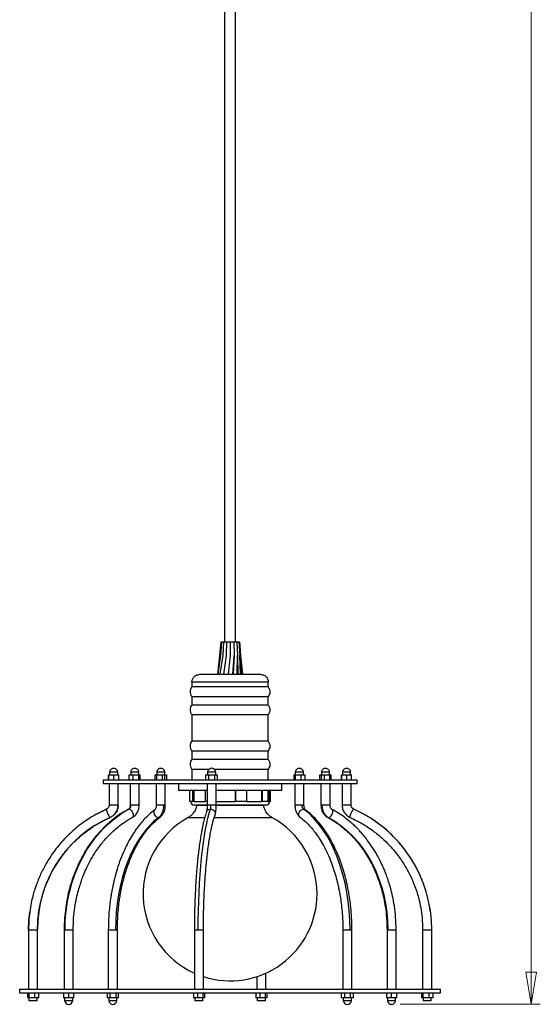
# Model space of a CAD drawing. Header units: millimetres. Extents: x 669 to 870, y 321 to 756.
# Tile 1 of 6: x 669 to 726, y 322 to 430. Entities that reach past the tile are written whole.
import ezdxf

# ---------------------------------------------------------------- set-up
doc = ezdxf.new("R2010")
doc.units = ezdxf.units.MM
doc.header["$PDSIZE"] = -1
doc.styles.add('SLDTEXTSTYLE0', font='TXT', dxfattribs={"width": 0.75})
doc.dimstyles.new('SLDDIMSTYLE0', dxfattribs={"dimtxt": 3.5, "dimasz": 3.556, "dimexe": 0, "dimexo": 0.0625, "dimgap": 0.875, "dimtad": 1, "dimdec": 0, "dimlfac": 5, "dimrnd": 1e-09, "dimzin": 12, "dimdsep": 46, "dimtxsty": 'SLDTEXTSTYLE0', "dimblk1": 'CLOSED', "dimblk2": 'CLOSED', "dimsah": 1, "dimcen": 0.09, "dimadec": 0, "dimazin": 3, "dimtfac": 1, "dimtofl": 0, "dimtmove": 0, "dimatfit": 3, "dimldrblk": 'CLOSED', "dimfxl": 0, "dimfrac": 2, "dimtolj": 1, "dimtzin": 12, "dimarcsym": 0})

# ---------------------------------------------------------------- blocks, each defined once
blk = doc.blocks.new('_Closed')
at = {"color": 0, "linetype": 'ByBlock', "lineweight": -2}
for p, q in [((-1, 0.166667), (0, 0)), ((-1, 0.166667), (-1, -0.166667)), ((0, 0), (-1, -0.166667)), ((0, 0), (-1, 0))]:
    blk.add_line(p, q, dxfattribs=at)
blk = doc.blocks.new('_D')
at = {"color": 7, "linetype": 'Continuous', "lineweight": 0}
for p, q in [((701.17, 621.53), (726.37, 621.53)), ((725.37, 321.58), (725.37, 621.53)), ((710.93, 321.58), (726.37, 321.58))]:
    blk.add_line(p, q, dxfattribs=at)
at = {"color": 7, "linetype": 'Continuous', "lineweight": 18, "xscale": 3.556, "yscale": 3.556}
for p, rotation in [((725.37, 621.53), 90.0000000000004), ((725.37, 321.58), 270.0000000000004)]:
    blk.add_blockref('_Closed', p, dxfattribs=dict(at, rotation=rotation))
at = {"color": 7, "linetype": 'Continuous', "lineweight": 18, "insert": (720.86, 492.65), "char_height": 3.5, "attachment_point": 1, "rotation": 90, "style": 'SLDTEXTSTYLE0'}
blk.add_mtext('1500', dxfattribs=at)

msp = doc.modelspace()

# ---------------------------------------------------------------- linework, layer by layer
at = {"color": 7, "linetype": 'Continuous', "lineweight": 25}
for p, q in [((691.57, 441.53), (691.57, 361.53)), ((692.77, 361.53), (692.77, 441.53)), ((691.15, 361.53), (691.02, 360.01)), ((691.24, 361.53), (691.11, 360.01)), ((691.15, 361.53), (691.24, 361.53)), ((691.24, 361.53), (691.46, 361.53)), ((691.46, 361.53), (691.37, 360.01)), ((691.46, 361.53), (691.79, 361.53)), ((691.79, 361.53), (691.74, 360.01)), ((691.79, 361.53), (692.19, 361.53)), ((692.19, 361.53), (692.19, 360.01)), ((692.19, 361.53), (692.57, 361.53)), ((692.57, 361.53), (692.63, 360.01)), ((692.57, 361.53), (692.9, 361.53)), ((692.9, 361.53), (693, 360.01)), ((692.9, 361.53), (693.12, 361.53)), ((693.12, 361.53), (693.24, 360.01)), ((693.12, 361.53), (693.19, 361.53)), ((693.19, 361.53), (693.33, 360.01)), ((691.02, 360.01), (690.79, 357.97)), ((691.11, 360.01), (690.82, 357.97)), ((691.37, 360.01), (691.05, 357.97)), ((691.74, 360.01), (691.46, 357.97)), ((692.19, 360.01), (691.97, 357.97)), ((692.49, 357.93), (692.63, 360.01)), ((692.63, 360.01), (692.52, 357.97)), ((692.62, 359.85), (692.62, 359.86)), ((692.96, 357.93), (693, 360.01)), ((693, 360.01), (693.01, 357.97)), ((693.3, 357.93), (693.24, 360.01)), ((693.24, 360.01), (693.37, 357.97)), ((693.26, 359.73), (693.25, 359.86)), ((693.47, 357.93), (693.33, 360.01)), ((693.33, 360.01), (693.55, 357.97)), ((687.97, 357.13), (687.97, 356.57)), ((687.97, 357.13), (696.37, 357.13)), ((690.79, 357.97), (690.79, 357.93)), ((690.82, 357.97), (690.82, 357.93)), ((691.05, 357.97), (691.05, 357.93)), ((691.05, 357.93), (691.05, 357.97)), ((691.46, 357.97), (691.46, 357.93)), ((691.97, 357.97), (691.97, 357.93)), ((692.52, 357.97), (692.52, 357.93)), ((693.01, 357.93), (693.01, 357.97)), ((693.01, 357.97), (693.01, 357.93)), ((693.37, 357.97), (693.38, 357.93)), ((693.55, 357.97), (693.56, 357.93)), ((696.37, 356.57), (696.37, 357.13)), ((696.37, 356.57), (687.97, 356.57)), ((687.97, 355.51), (687.97, 354.57)), ((687.97, 355.51), (696.37, 355.51)), ((696.37, 354.57), (696.37, 355.51)), ((696.37, 354.57), (687.97, 354.57)), ((687.97, 353.51), (687.97, 350.57)), ((687.97, 353.51), (696.37, 353.51)), ((696.37, 350.57), (696.37, 353.51)), ((696.37, 350.57), (687.97, 350.57)), ((687.97, 349.51), (687.97, 348.57)), ((687.97, 349.51), (696.37, 349.51)), ((696.37, 348.57), (696.37, 349.51)), ((696.37, 348.57), (687.97, 348.57)), ((687.97, 347.51), (687.97, 346.33)), ((687.97, 347.51), (689.9, 347.51)), ((690.36, 347.51), (696.37, 347.51)), ((696.37, 346.33), (696.37, 347.51)), ((678.17, 346.33), (678.17, 345.93)), ((678.17, 346.33), (706.17, 346.33)), ((678.78, 346.89), (678.79, 346.89)), ((678.78, 346.33), (678.78, 346.89)), ((678.79, 346.33), (678.79, 346.89)), ((678.79, 346.89), (679.35, 346.89)), ((678.88, 347.19), (678.88, 346.89)), ((678.88, 347.19), (679.78, 347.19)), ((679.35, 346.33), (679.35, 346.89)), ((679.35, 346.89), (679.89, 346.89)), ((679.78, 346.89), (679.78, 347.19)), ((679.89, 346.33), (679.89, 346.89)), ((681.05, 346.33), (681.05, 346.89)), ((681.05, 346.89), (681.5, 346.89)), ((681.21, 347.19), (681.21, 346.89)), ((681.21, 347.19), (682.11, 347.19)), ((681.5, 346.33), (681.5, 346.89)), ((681.5, 346.89), (682.11, 346.89)), ((682.11, 346.89), (682.11, 347.19)), ((682.11, 346.33), (682.11, 346.89)), ((682.11, 346.89), (682.27, 346.89)), ((682.27, 346.33), (682.27, 346.89)), ((683.91, 346.89), (684.09, 346.89)), ((683.91, 346.33), (683.91, 346.89)), ((684.08, 347.19), (684.08, 346.89)), ((684.08, 347.19), (684.98, 347.19)), ((684.09, 346.33), (684.09, 346.89)), ((684.09, 346.89), (684.71, 346.89)), ((684.71, 346.33), (684.71, 346.89)), ((684.71, 346.89), (685.15, 346.89)), ((684.97, 346.33), (684.97, 346.89)), ((684.98, 346.89), (684.98, 347.19)), ((685.15, 346.89), (685.15, 346.33)), ((689.5, 346.33), (689.5, 346.89)), ((689.5, 346.89), (689.83, 346.89)), ((689.69, 347.19), (689.69, 346.89)), ((689.69, 347.19), (689.75, 347.19)), ((689.75, 347.19), (690.59, 347.19)), ((689.83, 346.33), (689.83, 346.89)), ((689.83, 346.89), (690.47, 346.89)), ((690.47, 346.33), (690.47, 346.89)), ((690.47, 346.89), (690.77, 346.89)), ((690.59, 346.89), (690.59, 347.19)), ((690.77, 346.33), (690.77, 346.89)), ((699.2, 346.89), (699.37, 346.89)), ((699.2, 346.89), (699.2, 346.33)), ((699.36, 347.19), (699.36, 346.89)), ((699.36, 347.19), (699.71, 347.19)), ((699.37, 346.33), (699.37, 346.89)), ((699.37, 346.89), (699.99, 346.89)), ((699.71, 347.19), (700.26, 347.19)), ((699.99, 346.33), (699.99, 346.89)), ((699.99, 346.89), (700.43, 346.89)), ((700.26, 346.89), (700.26, 347.19)), ((700.43, 346.33), (700.43, 346.89)), ((702.08, 346.89), (702.54, 346.89)), ((702.08, 346.33), (702.08, 346.89)), ((702.23, 346.33), (702.23, 346.89)), ((702.24, 347.19), (702.24, 346.89)), ((702.24, 347.19), (703.13, 347.19)), ((702.54, 346.89), (703.15, 346.89)), ((702.54, 346.89), (702.54, 346.33)), ((703.13, 347.19), (703.14, 347.19)), ((703.14, 346.89), (703.14, 347.19)), ((703.15, 346.33), (703.15, 346.89)), ((703.15, 346.89), (703.3, 346.89)), ((703.3, 346.33), (703.3, 346.89)), ((704.46, 346.89), (704.47, 346.89)), ((704.46, 346.33), (704.46, 346.89)), ((704.47, 346.89), (704.47, 346.33)), ((704.47, 346.89), (705.03, 346.89)), ((704.56, 347.19), (704.56, 346.89)), ((704.56, 347.19), (705.25, 347.19)), ((705.03, 346.33), (705.03, 346.89)), ((705.03, 346.89), (705.57, 346.89)), ((705.25, 347.19), (705.46, 347.19)), ((705.46, 346.89), (705.46, 347.19)), ((705.57, 346.33), (705.57, 346.89)), ((706.17, 345.93), (706.17, 346.33)), ((678.17, 345.93), (706.17, 345.93)), ((678.83, 345.93), (678.83, 343.54)), ((679.83, 343.54), (679.83, 345.93)), ((681.16, 345.93), (681.16, 343.54)), ((682.16, 343.54), (682.16, 345.93)), ((684.03, 345.93), (684.03, 343.54)), ((685.03, 343.54), (685.03, 345.93)), ((686.47, 345.93), (686.47, 345.13)), ((689.64, 345.13), (686.47, 345.13)), ((687.73, 343.93), (687.73, 345.13)), ((688.08, 343.93), (688.08, 345.13)), ((688.21, 343.93), (688.21, 345.13)), ((689.46, 343.93), (689.46, 345.13)), ((689.64, 345.93), (689.64, 343.54)), ((690.64, 343.54), (690.64, 345.93)), ((697.16, 345.13), (690.64, 345.13)), ((690.64, 343.93), (690.64, 345.13)), ((692.75, 345.13), (692.75, 343.93)), ((692.78, 343.93), (692.78, 345.13)), ((694.01, 343.93), (694.01, 345.13)), ((695.63, 345.13), (695.63, 343.93)), ((695.75, 343.93), (695.75, 345.13)), ((696.37, 343.93), (696.37, 345.13)), ((696.53, 343.93), (696.53, 345.13)), ((696.62, 343.93), (696.62, 345.13)), ((697.87, 345.13), (697.16, 345.13)), ((697.87, 345.13), (697.87, 345.93)), ((699.31, 345.93), (699.31, 343.54)), ((700.31, 343.54), (700.31, 345.93)), ((702.19, 345.93), (702.19, 343.54)), ((703.19, 343.54), (703.19, 345.93)), ((704.51, 345.93), (704.51, 343.54)), ((705.51, 343.54), (705.51, 345.93)), ((678.83, 343.54), (678.83, 343.54)), ((688.08, 343.93), (687.73, 343.93)), ((688.21, 343.93), (688.08, 343.93)), ((689.62, 343.53), (688.22, 343.53)), ((688.48, 343.53), (688.48, 343.52)), ((688.48, 343.52), (689.62, 343.52)), ((689.64, 343.93), (689.46, 343.93)), ((695.63, 343.53), (690.62, 343.53)), ((690.62, 343.52), (695.87, 343.52)), ((690.64, 343.93), (692.75, 343.93)), ((690.64, 343.93), (690.64, 343.93)), ((692.78, 343.93), (692.75, 343.93)), ((694.01, 343.93), (692.78, 343.93)), ((695.75, 343.93), (695.63, 343.93)), ((696.13, 343.53), (695.63, 343.53)), ((696.37, 343.93), (695.75, 343.93)), ((695.87, 343.52), (695.87, 343.53)), ((696.62, 343.93), (696.53, 343.93)), ((704.51, 343.54), (704.51, 343.54)), ((669.94, 329.8), (669.94, 323.24)), ((670.94, 323.24), (670.94, 329.8)), ((673.87, 329.8), (673.87, 323.24)), ((674.87, 323.24), (674.87, 329.8)), ((678.74, 329.8), (678.74, 323.24)), ((679.74, 323.24), (679.74, 329.8)), ((688.23, 329.8), (688.23, 323.24)), ((689.23, 323.24), (689.23, 329.8)), ((704.6, 329.8), (704.6, 323.24)), ((705.6, 323.24), (705.6, 329.8)), ((709.47, 329.8), (709.47, 323.24)), ((710.47, 323.24), (710.47, 329.8)), ((713.4, 329.8), (713.4, 323.24)), ((714.4, 323.24), (714.4, 329.8)), ((695.11, 324.63), (695.11, 323.24)), ((696.11, 323.24), (696.11, 325.01)), ((668.97, 323.24), (668.97, 322.84)), ((668.97, 323.24), (715.37, 323.24)), ((668.97, 322.84), (715.37, 322.84)), ((669.83, 322.84), (669.83, 322.28)), ((669.99, 322.84), (669.99, 322.28)), ((670.61, 322.84), (670.61, 322.28)), ((671.06, 322.84), (671.06, 322.28)), ((673.82, 322.84), (673.82, 322.28)), ((674.37, 322.84), (674.37, 322.28)), ((674.92, 322.84), (674.92, 322.28)), ((678.61, 322.84), (678.61, 322.28)), ((678.92, 322.84), (678.92, 322.28)), ((679.56, 322.84), (679.56, 322.28)), ((679.88, 322.28), (679.88, 322.84)), ((688.12, 322.84), (688.12, 322.28)), ((688.57, 322.84), (688.57, 322.28)), ((689.18, 322.84), (689.18, 322.28)), ((689.34, 322.84), (689.34, 322.28)), ((695, 322.84), (695, 322.28)), ((695.45, 322.84), (695.45, 322.28)), ((696.06, 322.28), (696.06, 322.84)), ((696.23, 322.84), (696.23, 322.28)), ((704.47, 322.28), (704.47, 322.84)), ((704.79, 322.84), (704.79, 322.28)), ((705.42, 322.84), (705.42, 322.28)), ((705.74, 322.84), (705.74, 322.28)), ((709.42, 322.84), (709.42, 322.28)), ((709.97, 322.28), (709.97, 322.84)), ((710.52, 322.84), (710.52, 322.28)), ((713.29, 322.84), (713.29, 322.28)), ((713.45, 322.28), (713.45, 322.84)), ((714.07, 322.84), (714.07, 322.28)), ((714.52, 322.84), (714.52, 322.28)), ((715.37, 322.84), (715.37, 323.24)), ((669.99, 322.28), (669.83, 322.28)), ((669.99, 322.28), (669.99, 321.98)), ((670.61, 322.28), (669.99, 322.28)), ((670.76, 321.98), (669.99, 321.98)), ((671.06, 322.28), (670.61, 322.28)), ((670.89, 321.98), (670.76, 321.98)), ((670.89, 321.98), (670.89, 322.28)), ((674.37, 322.28), (673.82, 322.28)), ((673.92, 322.28), (673.92, 321.98)), ((674.82, 321.98), (673.92, 321.98)), ((674.92, 322.28), (674.37, 322.28)), ((674.82, 321.98), (674.82, 322.28)), ((678.92, 322.28), (678.61, 322.28)), ((678.79, 322.28), (678.79, 321.98)), ((679.24, 321.98), (678.79, 321.98)), ((679.56, 322.28), (678.92, 322.28)), ((679.69, 321.98), (679.24, 321.98)), ((679.88, 322.28), (679.56, 322.28)), ((679.69, 321.98), (679.69, 322.28)), ((688.57, 322.28), (688.12, 322.28)), ((688.28, 322.28), (688.28, 321.98)), ((689.18, 321.98), (688.28, 321.98)), ((689.18, 322.28), (688.57, 322.28)), ((689.18, 321.98), (689.18, 322.28)), ((689.34, 322.28), (689.18, 322.28)), ((695.45, 322.28), (695, 322.28)), ((695.16, 322.28), (695.16, 321.98)), ((695.3, 321.98), (695.16, 321.98)), ((696.06, 321.98), (695.3, 321.98)), ((696.06, 322.28), (695.45, 322.28)), ((696.06, 321.98), (696.06, 322.28)), ((696.23, 322.28), (696.06, 322.28)), ((704.79, 322.28), (704.47, 322.28)), ((704.65, 322.28), (704.65, 321.98)), ((705.55, 321.98), (704.65, 321.98)), ((705.42, 322.28), (704.79, 322.28)), ((705.74, 322.28), (705.42, 322.28)), ((705.55, 321.98), (705.55, 322.28)), ((709.97, 322.28), (709.42, 322.28)), ((709.52, 322.28), (709.52, 321.98)), ((710.42, 321.98), (709.52, 321.98)), ((710.52, 322.28), (709.97, 322.28)), ((710.42, 321.98), (710.42, 322.28)), ((713.45, 322.28), (713.29, 322.28)), ((713.45, 322.28), (713.45, 321.98)), ((714.07, 322.28), (713.45, 322.28)), ((714.35, 321.98), (713.45, 321.98)), ((714.52, 322.28), (714.07, 322.28)), ((714.35, 321.98), (714.35, 322.28))]:
    msp.add_line(p, q, dxfattribs=at)
at = {"color": 8, "linetype": 'Continuous', "lineweight": 25}
for p, q in [((679.83, 343.54), (678.83, 343.54)), ((679.83, 343.54), (679.83, 343.54)), ((680.93, 343.06), (681.01, 343.09)), ((681.25, 343.54), (681.16, 343.54)), ((682.16, 343.54), (681.25, 343.54)), ((684.83, 343.54), (684.03, 343.54)), ((685.03, 343.54), (684.83, 343.54)), ((688.21, 343.93), (689.46, 343.93)), ((690.06, 343.54), (689.64, 343.54)), ((690.64, 343.54), (690.06, 343.54)), ((694.01, 343.93), (695.63, 343.93)), ((696.37, 343.93), (696.53, 343.93)), ((700.11, 343.54), (699.31, 343.54)), ((700.31, 343.54), (700.11, 343.54)), ((702.29, 343.54), (702.19, 343.54)), ((703.19, 343.54), (702.29, 343.54)), ((703.59, 342.95), (703.34, 343.09)), ((705.51, 343.54), (704.51, 343.54)), ((705.51, 343.54), (705.51, 343.54)), ((705.8, 343.09), (705.81, 343.07)), ((678.94, 342.17), (678.95, 342.19)), ((687.56, 342.16), (689.36, 342.16)), ((690.41, 342.16), (696.79, 342.16)), ((702.93, 342.2), (703.01, 342.17)), ((669.94, 329.8), (670.94, 329.8)), ((670.94, 329.8), (670.94, 329.8)), ((673.87, 329.8), (673.97, 329.8)), ((673.97, 329.8), (674.87, 329.8)), ((678.74, 329.8), (679.54, 329.8)), ((679.54, 329.8), (679.74, 329.8)), ((688.23, 329.8), (688.65, 329.8)), ((688.65, 329.8), (689.23, 329.8)), ((704.6, 329.8), (705.4, 329.8)), ((705.4, 329.8), (705.6, 329.8)), ((709.47, 329.8), (709.57, 329.8)), ((709.57, 329.8), (710.47, 329.8)), ((713.4, 329.8), (714.4, 329.8)), ((714.4, 329.8), (714.4, 329.8))]:
    msp.add_line(p, q, dxfattribs=at)
at = {"color": 7, "linetype": 'Continuous', "lineweight": 25, "flags": 128}
for points in [[(673.97, 329.8), (674, 330.85), (674.09, 331.89), (674.25, 332.92), (674.46, 333.94), (674.73, 334.94), (675.06, 335.9), (675.45, 336.84), (675.89, 337.74), (676.38, 338.6), (676.92, 339.41), (677.5, 340.17), (678.13, 340.87), (678.8, 341.52), (679.5, 342.11), (680.24, 342.63), (681.01, 343.09)], [(677.52, 342.59), (677.61, 342.63), (678.54, 343.09)], [(688.65, 329.8), (688.66, 330.85), (688.68, 331.89), (688.71, 332.92), (688.75, 333.94), (688.8, 334.94), (688.86, 335.9), (688.94, 336.84), (689.02, 337.74), (689.12, 338.6), (689.22, 339.41), (689.34, 340.17), (689.46, 340.87), (689.59, 341.52), (689.72, 342.11), (689.87, 342.63), (690.01, 343.09)], [(705.4, 329.8), (705.38, 330.85), (705.31, 331.89), (705.2, 332.92), (705.04, 333.94), (704.84, 334.94), (704.6, 335.9), (704.32, 336.84), (704.01, 337.74), (703.65, 338.6), (703.26, 339.41), (702.83, 340.17), (702.37, 340.87), (701.89, 341.52), (701.38, 342.11), (700.84, 342.63), (700.28, 343.09)], [(684.3, 342.17), (683.78, 341.75), (683.28, 341.26), (682.8, 340.71), (682.35, 340.11), (681.92, 339.45), (681.53, 338.74), (681.16, 337.99), (680.83, 337.19), (680.53, 336.35), (680.27, 335.48), (680.05, 334.58), (679.87, 333.66), (679.72, 332.71), (679.62, 331.75), (679.56, 330.77), (679.54, 329.8)], [(703.01, 342.17), (703.73, 341.75), (704.41, 341.26), (705.07, 340.71), (705.69, 340.11), (706.28, 339.45), (706.82, 338.74), (707.33, 337.99), (707.78, 337.19), (708.19, 336.35), (708.55, 335.48), (708.86, 334.58), (709.11, 333.66), (709.31, 332.71), (709.45, 331.75), (709.54, 330.77), (709.57, 329.8)], [(669.95, 329.8), (669.99, 330.85), (670.08, 331.75)]]:
    msp.add_lwpolyline(points, dxfattribs=at)
at = {"color": 7, "linetype": 'Continuous', "lineweight": 25}
for centre, radius, start, end in [((688.22, 343.93), 0.4, 180, 270), ((696.13, 343.93), 0.4, 270, 0), ((699.89, 329.84), 14.51, 359.8281, 65.9448), ((684.44, 329.84), 13.51, 114.0552, 180.1719), ((692.17, 333.76), 9.59, 118.7599, 245.7362), ((692.17, 333.76), 9.59, 0, 61.2401), ((692.17, 333.76), 9.59, 252.1407, 0), ((674.37, 322.03), 0.453, 186.7329, 353.2671), ((679.24, 322.03), 0.453, 186.7329, 353.2671), ((705.1, 322.03), 0.453, 186.7329, 353.2671), ((709.97, 322.03), 0.453, 186.7329, 353.2671)]:
    msp.add_arc(centre, radius, start, end, dxfattribs=at)
for points, knots in [([(687.97, 357.13), (687.99, 357.24), (688.02, 357.48), (688.23, 357.74), (688.5, 357.9), (688.68, 357.92), (688.77, 357.93)], [0, 0, 0, 0, 0.270261, 0.562429, 0.789736, 1, 1, 1, 1]), ([(695.57, 357.93), (695.57, 357.93), (695.55, 357.93), (695.44, 357.93), (695.24, 357.93), (694.96, 357.93), (694.67, 357.93), (694.32, 357.93), (693.77, 357.93), (693.01, 357.93), (692.17, 357.93), (691.34, 357.93), (690.57, 357.93), (689.93, 357.93), (689.45, 357.93), (689.11, 357.93), (688.9, 357.93), (688.79, 357.93), (688.78, 357.93), (688.77, 357.93)], [0, 0, 0, 0, 0.04242, 0.090412, 0.14449, 0.204951, 0.237611, 0.271801, 0.344211, 0.420948, 0.500046, 0.579144, 0.655881, 0.728291, 0.795049, 0.85551, 0.909588, 0.95758, 1, 1, 1, 1]), ([(695.57, 357.93), (695.69, 357.91), (695.92, 357.88), (696.19, 357.67), (696.35, 357.4), (696.36, 357.21), (696.37, 357.13)], [0, 0, 0, 0, 0.270261, 0.562429, 0.789736, 1, 1, 1, 1]), ([(687.97, 355.51), (687.92, 355.6), (687.8, 355.78), (687.77, 356.09), (687.83, 356.36), (687.93, 356.5), (687.97, 356.57)], [0, 0, 0, 0, 0.272885, 0.561757, 0.787114, 1, 1, 1, 1]), ([(696.37, 356.57), (696.43, 356.48), (696.54, 356.3), (696.57, 355.99), (696.51, 355.72), (696.42, 355.58), (696.37, 355.51)], [0, 0, 0, 0, 0.272885, 0.561757, 0.787114, 1, 1, 1, 1]), ([(687.97, 353.51), (687.92, 353.6), (687.8, 353.78), (687.77, 354.09), (687.83, 354.36), (687.93, 354.5), (687.97, 354.57)], [0, 0, 0, 0, 0.272885, 0.561757, 0.787114, 1, 1, 1, 1]), ([(696.37, 354.57), (696.43, 354.48), (696.54, 354.3), (696.57, 353.99), (696.51, 353.72), (696.42, 353.58), (696.37, 353.51)], [0, 0, 0, 0, 0.272885, 0.561757, 0.787114, 1, 1, 1, 1]), ([(687.97, 349.51), (687.92, 349.6), (687.8, 349.78), (687.77, 350.09), (687.83, 350.36), (687.93, 350.5), (687.97, 350.57)], [0, 0, 0, 0, 0.272885, 0.561757, 0.787114, 1, 1, 1, 1]), ([(696.37, 350.57), (696.43, 350.48), (696.54, 350.3), (696.57, 349.99), (696.51, 349.72), (696.42, 349.58), (696.37, 349.51)], [0, 0, 0, 0, 0.272885, 0.561757, 0.787114, 1, 1, 1, 1]), ([(687.97, 347.51), (687.92, 347.6), (687.8, 347.78), (687.77, 348.09), (687.83, 348.36), (687.93, 348.5), (687.97, 348.57)], [0, 0, 0, 0, 0.272885, 0.561757, 0.787114, 1, 1, 1, 1]), ([(696.37, 348.57), (696.43, 348.48), (696.54, 348.3), (696.57, 347.99), (696.51, 347.72), (696.42, 347.58), (696.37, 347.51)], [0, 0, 0, 0, 0.272885, 0.561757, 0.787114, 1, 1, 1, 1]), ([(679.77, 347.23), (679.76, 347.26), (679.76, 347.31), (679.71, 347.39), (679.64, 347.48), (679.52, 347.55), (679.38, 347.59), (679.21, 347.58), (679.07, 347.51), (678.97, 347.42), (678.91, 347.31), (678.89, 347.23), (678.88, 347.19), (678.88, 347.19)], [0, 0, 0, 0, 0.062801, 0.12125, 0.219354, 0.326518, 0.445621, 0.575803, 0.701022, 0.8179, 0.898183, 0.993239, 1, 1, 1, 1]), ([(682.1, 347.19), (682.09, 347.22), (682.09, 347.29), (682.03, 347.4), (681.93, 347.51), (681.78, 347.58), (681.61, 347.59), (681.44, 347.54), (681.31, 347.44), (681.23, 347.31), (681.22, 347.22), (681.21, 347.19)], [0, 0, 0, 0, 0.083704, 0.162076, 0.282225, 0.408401, 0.536946, 0.666692, 0.798214, 0.919182, 1, 1, 1, 1]), ([(684.97, 347.23), (684.96, 347.25), (684.96, 347.3), (684.91, 347.38), (684.85, 347.47), (684.74, 347.54), (684.6, 347.59), (684.44, 347.59), (684.29, 347.53), (684.19, 347.44), (684.12, 347.34), (684.09, 347.26), (684.09, 347.2), (684.08, 347.19)], [0, 0, 0, 0, 0.059073, 0.116063, 0.211004, 0.313926, 0.428848, 0.556096, 0.681125, 0.797705, 0.875936, 0.962211, 1, 1, 1, 1]), ([(690.57, 347.23), (690.57, 347.25), (690.56, 347.31), (690.51, 347.39), (690.43, 347.49), (690.3, 347.57), (690.14, 347.6), (689.97, 347.57), (689.82, 347.47), (689.74, 347.35), (689.7, 347.25), (689.69, 347.2), (689.69, 347.19)], [0, 0, 0, 0, 0.061285, 0.125676, 0.234314, 0.353886, 0.481939, 0.615401, 0.755643, 0.874883, 0.96442, 1, 1, 1, 1]), ([(700.25, 347.23), (700.25, 347.25), (700.24, 347.3), (700.2, 347.38), (700.13, 347.47), (700.02, 347.54), (699.88, 347.59), (699.72, 347.59), (699.57, 347.53), (699.47, 347.44), (699.4, 347.34), (699.37, 347.26), (699.37, 347.2), (699.37, 347.19)], [0, 0, 0, 0, 0.058891, 0.115888, 0.210842, 0.313777, 0.428713, 0.555978, 0.681022, 0.797617, 0.875858, 0.962145, 1, 1, 1, 1]), ([(703.13, 347.19), (703.13, 347.22), (703.12, 347.29), (703.06, 347.4), (702.96, 347.51), (702.81, 347.58), (702.64, 347.59), (702.47, 347.54), (702.34, 347.44), (702.26, 347.31), (702.25, 347.22), (702.25, 347.19)], [0, 0, 0, 0, 0.083734, 0.162106, 0.282255, 0.408431, 0.536976, 0.666722, 0.798243, 0.919212, 1, 1, 1, 1]), ([(705.45, 347.23), (705.44, 347.26), (705.44, 347.31), (705.39, 347.39), (705.32, 347.48), (705.2, 347.55), (705.06, 347.59), (704.89, 347.58), (704.75, 347.51), (704.65, 347.42), (704.59, 347.31), (704.57, 347.23), (704.56, 347.19), (704.56, 347.19)], [0, 0, 0, 0, 0.062289, 0.120769, 0.218926, 0.326146, 0.445313, 0.575564, 0.70085, 0.81779, 0.898116, 0.993223, 1, 1, 1, 1]), ([(678.53, 343.08), (678.04, 342.84), (677.09, 342.38), (675.83, 341.54), (674.78, 340.68), (673.92, 339.84), (673.25, 339.08), (672.72, 338.39), (672.29, 337.75), (671.79, 336.94), (671.27, 335.94), (670.88, 334.97), (670.62, 334.22), (670.45, 333.63), (670.27, 332.89), (670.1, 332), (669.97, 330.95), (669.96, 330.2), (669.95, 329.8)], [0, 0, 0, 0, 0.099143, 0.19013, 0.271807, 0.343337, 0.404169, 0.454264, 0.499785, 0.543222, 0.623859, 0.702247, 0.72978, 0.765815, 0.811247, 0.865758, 0.928885, 1, 1, 1, 1]), ([(680.92, 343.06), (680.67, 342.92), (680.21, 342.66), (679.62, 342.25), (679.18, 341.9), (678.86, 341.63), (678.6, 341.4), (678.35, 341.16), (677.94, 340.75), (677.42, 340.17), (676.82, 339.4), (676.37, 338.73), (676.03, 338.15), (675.77, 337.68), (675.51, 337.17), (675.24, 336.58), (674.97, 335.9), (674.69, 335.13), (674.44, 334.28), (674.21, 333.31), (674.03, 332.23), (673.9, 331.05), (673.88, 330.22), (673.87, 329.8)], [0, 0, 0, 0, 0.0610216, 0.1109293, 0.1491417, 0.1752727, 0.1962403, 0.2196687, 0.2455839, 0.3121556, 0.3752707, 0.4340994, 0.4686232, 0.5026832, 0.5362942, 0.5753763, 0.624072, 0.6718707, 0.7260504, 0.786358, 0.852444, 0.9238495, 1, 1, 1, 1]), ([(678.83, 343.54), (678.83, 343.5), (678.82, 343.4), (678.76, 343.26), (678.66, 343.15), (678.57, 343.1), (678.53, 343.08)], [0, 0, 0, 0, 0.245573, 0.501181, 0.75618, 1, 1, 1, 1]), ([(678.54, 343.09), (678.54, 343.08), (678.52, 343.07), (678.54, 342.97), (678.58, 342.82), (678.66, 342.63), (678.75, 342.44), (678.83, 342.29), (678.9, 342.19), (678.93, 342.18), (678.94, 342.17)], [0, 0, 0, 0, 0.113095, 0.234292, 0.373114, 0.5, 0.626886, 0.765708, 0.886905, 1, 1, 1, 1]), ([(683.89, 343.03), (683.67, 342.86), (683.25, 342.53), (682.7, 341.97), (682.24, 341.44), (681.88, 340.97), (681.59, 340.55), (681.27, 340.04), (680.9, 339.4), (680.49, 338.55), (680.08, 337.58), (679.71, 336.52), (679.42, 335.45), (679.22, 334.57), (679.09, 333.88), (679, 333.32), (678.91, 332.68), (678.83, 331.88), (678.76, 330.9), (678.75, 330.18), (678.74, 329.8)], [0, 0, 0, 0, 0.07243, 0.136499, 0.191582, 0.237233, 0.273611, 0.306814, 0.369448, 0.43244, 0.505677, 0.582623, 0.652818, 0.718387, 0.751165, 0.783948, 0.822074, 0.871137, 0.93067, 1, 1, 1, 1]), ([(679.83, 343.54), (679.81, 343.39), (679.78, 343.06), (679.56, 342.65), (679.27, 342.35), (679.05, 342.23), (678.94, 342.17)], [0, 0, 0, 0, 0.274756, 0.561285, 0.785244, 1, 1, 1, 1]), ([(679.28, 342.39), (679.29, 342.39), (679.42, 342.47), (679.6, 342.73), (679.8, 343.12), (679.82, 343.4), (679.83, 343.54)], [0, 0, 0, 0, 0.01932, 0.351095, 0.682596, 1, 1, 1, 1]), ([(681.16, 343.54), (681.15, 343.5), (681.15, 343.4), (681.1, 343.26), (681.03, 343.13), (680.96, 343.09), (680.92, 343.06)], [0, 0, 0, 0, 0.2041935, 0.4462585, 0.7167233, 1, 1, 1, 1]), ([(681.01, 343.09), (681.05, 343.11), (681.12, 343.17), (681.2, 343.29), (681.24, 343.42), (681.25, 343.5), (681.25, 343.54)], [0, 0, 0, 0, 0.274756, 0.561285, 0.785244, 1, 1, 1, 1]), ([(681.42, 342.19), (681.54, 342.28), (681.78, 342.45), (682.01, 342.82), (682.14, 343.2), (682.15, 343.44), (682.16, 343.54)], [0, 0, 0, 0, 0.297464, 0.570679, 0.806365, 1, 1, 1, 1]), ([(684.03, 343.54), (684.03, 343.47), (684.02, 343.32), (683.97, 343.16), (683.91, 343.06), (683.9, 343.04), (683.89, 343.03)], [0, 0, 0, 0, 0.303254, 0.575645, 0.807224, 1, 1, 1, 1]), ([(684.83, 343.54), (684.82, 343.39), (684.8, 343.06), (684.67, 342.65), (684.49, 342.35), (684.36, 342.23), (684.3, 342.17)], [0, 0, 0, 0, 0.274756, 0.561285, 0.785244, 1, 1, 1, 1]), ([(684.47, 342.22), (684.54, 342.28), (684.69, 342.42), (684.87, 342.72), (685.01, 343.1), (685.02, 343.4), (685.03, 343.54)], [0, 0, 0, 0, 0.20988, 0.452851, 0.721069, 1, 1, 1, 1]), ([(688.48, 343.52), (688.45, 343.36), (688.38, 343.05), (688.14, 342.67), (687.87, 342.36), (687.66, 342.23), (687.56, 342.16)], [0, 0, 0, 0, 0.276464, 0.560877, 0.783463, 1, 1, 1, 1]), ([(689.64, 343.54), (689.64, 343.46), (689.64, 343.29), (689.62, 343.06), (689.6, 342.88), (689.58, 342.82), (689.57, 342.8)], [0, 0, 0, 0, 0.248291, 0.506439, 0.761276, 1, 1, 1, 1]), ([(690.01, 343.09), (690.02, 343.11), (690.04, 343.17), (690.05, 343.29), (690.06, 343.42), (690.06, 343.5), (690.06, 343.54)], [0, 0, 0, 0, 0.274756, 0.561285, 0.785244, 1, 1, 1, 1]), ([(690.52, 342.46), (690.54, 342.53), (690.57, 342.66), (690.61, 342.93), (690.64, 343.24), (690.64, 343.44), (690.64, 343.54)], [0, 0, 0, 0, 0.260631, 0.519671, 0.768519, 1, 1, 1, 1]), ([(696.79, 342.16), (696.66, 342.25), (696.39, 342.43), (696.12, 342.79), (695.94, 343.15), (695.89, 343.4), (695.87, 343.52)], [0, 0, 0, 0, 0.276464, 0.560877, 0.783463, 1, 1, 1, 1]), ([(699.31, 343.54), (699.32, 343.4), (699.34, 343.1), (699.47, 342.72), (699.65, 342.42), (699.8, 342.28), (699.87, 342.22)], [0, 0, 0, 0, 0.278931, 0.547149, 0.79012, 1, 1, 1, 1]), ([(700.28, 343.09), (700.26, 343.11), (700.2, 343.17), (700.14, 343.29), (700.11, 343.42), (700.11, 343.5), (700.11, 343.54)], [0, 0, 0, 0, 0.274756, 0.561285, 0.785244, 1, 1, 1, 1]), ([(700.46, 343.03), (700.45, 343.04), (700.43, 343.06), (700.38, 343.16), (700.33, 343.32), (700.32, 343.47), (700.31, 343.54)], [0, 0, 0, 0, 0.192776, 0.424355, 0.696746, 1, 1, 1, 1]), ([(705.6, 329.8), (705.6, 330.25), (705.58, 331.08), (705.49, 332.19), (705.39, 333.06), (705.28, 333.77), (705.13, 334.54), (704.93, 335.45), (704.63, 336.52), (704.27, 337.58), (703.86, 338.55), (703.44, 339.4), (703.08, 340.04), (702.76, 340.55), (702.47, 340.97), (702.1, 341.44), (701.65, 341.97), (701.1, 342.53), (700.68, 342.86), (700.46, 343.03)], [0, 0, 0, 0, 0.082038, 0.149764, 0.202123, 0.242264, 0.281599, 0.347169, 0.417366, 0.494314, 0.567552, 0.630545, 0.69318, 0.726383, 0.762762, 0.808414, 0.863498, 0.927569, 1, 1, 1, 1]), ([(702.19, 343.54), (702.2, 343.44), (702.21, 343.2), (702.33, 342.82), (702.56, 342.45), (702.8, 342.28), (702.93, 342.19)], [0, 0, 0, 0, 0.193635, 0.429321, 0.702536, 1, 1, 1, 1]), ([(702.29, 343.54), (702.3, 343.39), (702.32, 343.06), (702.5, 342.65), (702.74, 342.35), (702.92, 342.23), (703.01, 342.17)], [0, 0, 0, 0, 0.274756, 0.561285, 0.785244, 1, 1, 1, 1]), ([(703.42, 343.06), (703.39, 343.09), (703.32, 343.13), (703.24, 343.26), (703.2, 343.4), (703.19, 343.5), (703.19, 343.54)], [0, 0, 0, 0, 0.2832767, 0.5537415, 0.7958065, 1, 1, 1, 1]), ([(710.47, 329.8), (710.46, 330.26), (710.44, 331.14), (710.3, 332.37), (710.1, 333.45), (709.88, 334.35), (709.66, 335.08), (709.47, 335.64), (709.31, 336.08), (709.13, 336.52), (708.9, 337.03), (708.61, 337.62), (708.13, 338.49), (707.45, 339.52), (706.74, 340.38), (706.24, 340.92), (705.91, 341.25), (705.49, 341.63), (704.94, 342.08), (704.24, 342.59), (703.71, 342.9), (703.42, 343.06)], [0, 0, 0, 0, 0.0827762, 0.1574705, 0.2232547, 0.279935, 0.3265249, 0.362754, 0.3887797, 0.4135617, 0.4503783, 0.4921378, 0.5380247, 0.6377918, 0.7284229, 0.7566745, 0.7847711, 0.8219712, 0.8705916, 0.9301619, 1, 1, 1, 1]), ([(704.51, 343.54), (704.53, 343.4), (704.55, 343.12), (704.74, 342.72), (705.02, 342.39), (705.27, 342.25), (705.4, 342.18)], [0, 0, 0, 0, 0.244369, 0.499592, 0.755026, 1, 1, 1, 1]), ([(705.41, 342.17), (705.4, 342.18), (705.39, 342.19), (705.4, 342.29), (705.45, 342.44), (705.52, 342.63), (705.61, 342.82), (705.7, 342.97), (705.77, 343.07), (705.79, 343.08), (705.8, 343.09)], [0, 0, 0, 0, 0.1130953, 0.2342918, 0.3731135, 0.5, 0.6268865, 0.7657082, 0.8869047, 1, 1, 1, 1]), ([(705.59, 343.28), (705.57, 343.32), (705.52, 343.4), (705.51, 343.5), (705.51, 343.54)], [0, 0, 0, 0, 0.481446, 1, 1, 1, 1]), ([(705.8, 343.09), (705.76, 343.11), (705.66, 343.17), (705.57, 343.29), (705.52, 343.42), (705.51, 343.5), (705.51, 343.54)], [0, 0, 0, 0, 0.274756, 0.561285, 0.785244, 1, 1, 1, 1]), ([(705.81, 343.08), (705.77, 343.1), (705.72, 343.12), (705.68, 343.16), (705.68, 343.17)], [0, 0, 0, 0, 0.8776124, 1, 1, 1, 1]), ([(670.94, 329.8), (670.95, 330.17), (670.97, 330.85), (671.08, 331.78), (671.21, 332.55), (671.36, 333.16), (671.57, 333.94), (671.91, 334.9), (672.32, 335.79), (672.64, 336.4), (672.87, 336.8), (673.16, 337.27), (673.55, 337.84), (674.12, 338.57), (674.92, 339.45), (675.86, 340.3), (676.86, 341.04), (677.85, 341.66), (678.58, 342), (678.95, 342.18)], [0, 0, 0, 0, 0.070487, 0.13085, 0.180391, 0.218659, 0.252007, 0.33524, 0.412727, 0.440518, 0.467377, 0.501875, 0.546052, 0.599825, 0.680224, 0.774602, 0.844743, 0.920083, 1, 1, 1, 1]), ([(674.87, 329.8), (674.88, 330.23), (674.9, 331.06), (675.04, 332.23), (675.22, 333.24), (675.43, 334.09), (675.64, 334.78), (675.82, 335.31), (675.97, 335.72), (676.18, 336.23), (676.49, 336.92), (677.02, 337.9), (677.72, 338.95), (678.4, 339.78), (678.94, 340.34), (679.36, 340.74), (679.89, 341.2), (680.59, 341.72), (681.12, 342.03), (681.42, 342.19)], [0, 0, 0, 0, 0.08318, 0.158218, 0.224289, 0.281206, 0.327986, 0.364363, 0.39052, 0.415548, 0.473407, 0.541724, 0.641201, 0.732617, 0.769104, 0.807917, 0.859166, 0.923489, 1, 1, 1, 1]), ([(679.74, 329.8), (679.75, 330.21), (679.76, 330.97), (679.84, 331.99), (679.93, 332.8), (680.03, 333.46), (680.18, 334.32), (680.44, 335.45), (680.79, 336.59), (681.12, 337.46), (681.38, 338.08), (681.64, 338.64), (681.9, 339.13), (682.17, 339.6), (682.48, 340.09), (682.87, 340.63), (683.33, 341.18), (683.87, 341.74), (684.26, 342.06), (684.47, 342.22)], [0, 0, 0, 0, 0.078212, 0.143685, 0.195501, 0.234739, 0.272025, 0.365345, 0.464425, 0.515629, 0.563937, 0.609037, 0.652948, 0.690591, 0.736798, 0.791301, 0.853716, 0.923512, 1, 1, 1, 1]), ([(689.57, 342.8), (689.51, 342.61), (689.4, 342.27), (689.25, 341.72), (689.14, 341.23), (689.06, 340.8), (688.96, 340.29), (688.86, 339.65), (688.75, 338.88), (688.67, 338.21), (688.6, 337.65), (688.56, 337.18), (688.51, 336.69), (688.47, 336.13), (688.41, 335.39), (688.35, 334.39), (688.3, 333.25), (688.26, 332.1), (688.24, 330.98), (688.23, 330.2), (688.23, 329.8)], [0, 0, 0, 0, 0.076541, 0.140878, 0.192207, 0.231163, 0.268757, 0.334596, 0.400083, 0.457822, 0.491021, 0.524952, 0.55959, 0.595776, 0.640343, 0.709647, 0.793466, 0.856932, 0.925961, 1, 1, 1, 1]), ([(689.23, 329.8), (689.23, 330.19), (689.24, 330.95), (689.26, 332.05), (689.29, 333.12), (689.34, 334.14), (689.39, 335.08), (689.45, 335.83), (689.5, 336.45), (689.54, 336.98), (689.59, 337.48), (689.65, 338.05), (689.74, 338.72), (689.84, 339.47), (689.94, 340.08), (690.02, 340.52), (690.09, 340.86), (690.16, 341.22), (690.26, 341.62), (690.38, 342.06), (690.47, 342.32), (690.52, 342.46)], [0, 0, 0, 0, 0.0734413, 0.1419818, 0.2050862, 0.2775525, 0.339684, 0.3910537, 0.4317472, 0.4688625, 0.505276, 0.5409542, 0.5985557, 0.6642458, 0.7308078, 0.762557, 0.793705, 0.8317333, 0.8791069, 0.9353935, 1, 1, 1, 1]), ([(699.87, 342.22), (700.09, 342.05), (700.48, 341.74), (701.01, 341.19), (701.43, 340.68), (701.76, 340.23), (702.1, 339.72), (702.49, 339.06), (702.92, 338.21), (703.3, 337.29), (703.62, 336.38), (703.88, 335.5), (704.06, 334.78), (704.18, 334.18), (704.29, 333.62), (704.4, 332.91), (704.5, 332.03), (704.59, 330.97), (704.6, 330.2), (704.6, 329.8)], [0, 0, 0, 0, 0.078445, 0.146686, 0.20384, 0.249283, 0.286897, 0.353835, 0.426827, 0.501143, 0.568493, 0.62915, 0.687584, 0.716327, 0.751543, 0.797978, 0.855269, 0.922869, 1, 1, 1, 1]), ([(702.93, 342.19), (703.22, 342.03), (703.76, 341.72), (704.45, 341.2), (704.99, 340.74), (705.41, 340.34), (705.94, 339.78), (706.63, 338.95), (707.25, 338.01), (707.69, 337.23), (707.95, 336.71), (708.16, 336.23), (708.35, 335.78), (708.52, 335.32), (708.71, 334.77), (708.92, 334.09), (709.12, 333.24), (709.31, 332.23), (709.44, 331.06), (709.46, 330.23), (709.47, 329.8)], [0, 0, 0, 0, 0.076509, 0.140831, 0.19208, 0.230892, 0.267378, 0.358792, 0.458268, 0.500645, 0.539832, 0.574797, 0.605524, 0.636387, 0.672682, 0.719211, 0.775715, 0.841785, 0.916821, 1, 1, 1, 1]), ([(705.06, 342.39), (705.07, 342.38), (705.17, 342.28), (705.29, 342.22), (705.41, 342.17)], [0, 0, 0, 0, 0.098573, 1, 1, 1, 1]), ([(705.4, 342.18), (705.86, 341.96), (706.74, 341.53), (707.91, 340.75), (708.9, 339.95), (709.69, 339.17), (710.32, 338.46), (710.81, 337.81), (711.22, 337.21), (711.68, 336.46), (712.17, 335.52), (712.55, 334.59), (712.81, 333.8), (713.01, 333.1), (713.21, 332.18), (713.37, 331.06), (713.39, 330.24), (713.4, 329.8)], [0, 0, 0, 0, 0.099109, 0.190073, 0.271736, 0.34326, 0.404089, 0.454185, 0.499708, 0.543149, 0.623795, 0.702196, 0.736178, 0.782838, 0.842864, 0.915584, 1, 1, 1, 1]), ([(714.26, 331.77), (714.25, 331.85), (714.21, 332.19), (714.1, 332.74), (713.95, 333.4), (713.72, 334.24), (713.36, 335.26), (712.93, 336.22), (712.58, 336.87), (712.33, 337.3), (712.02, 337.8), (711.6, 338.41), (711.09, 339.07), (710.49, 339.76), (709.8, 340.45), (708.99, 341.16), (708.05, 341.85), (707.26, 342.36), (706.77, 342.6), (706.66, 342.66)], [0, 0, 0, 0, 0.015308, 0.075323, 0.121682, 0.162082, 0.262917, 0.356796, 0.390466, 0.423009, 0.464807, 0.518335, 0.583491, 0.646517, 0.717245, 0.795343, 0.880352, 0.971668, 1, 1, 1, 1])]:
    msp.add_open_spline(points, degree=3, knots=knots, dxfattribs=at)
at = {"color": 8, "linetype": 'Continuous', "lineweight": 25}
for points, knots in [([(681.01, 343.09), (681.04, 343.08), (681.12, 343.07), (681.26, 342.97), (681.38, 342.82), (681.47, 342.63), (681.51, 342.44), (681.5, 342.29), (681.45, 342.21), (681.42, 342.2), (681.41, 342.2)], [0, 0, 0, 0, 0.125981, 0.260986, 0.415625, 0.556968, 0.698312, 0.85295, 0.987955, 1, 1, 1, 1]), ([(683.9, 343.04), (683.87, 343.02), (683.8, 342.96), (683.75, 342.82), (683.76, 342.63), (683.85, 342.44), (683.98, 342.29), (684.14, 342.19), (684.25, 342.18), (684.3, 342.17)], [0, 0, 0, 0, 0.105728, 0.267858, 0.416049, 0.56424, 0.72637, 0.867916, 1, 1, 1, 1]), ([(689.58, 342.8), (689.58, 342.8), (689.59, 342.87), (689.68, 342.97), (689.83, 343.07), (689.96, 343.08), (690.01, 343.09)], [0, 0, 0, 0, 0.017845, 0.383268, 0.702297, 1, 1, 1, 1]), ([(690.01, 343.09), (690.07, 343.08), (690.19, 343.07), (690.37, 342.97), (690.5, 342.82), (690.55, 342.63), (690.53, 342.52), (690.51, 342.46)], [0, 0, 0, 0, 0.182275, 0.377606, 0.601343, 0.805845, 1, 1, 1, 1]), ([(699.88, 342.23), (699.85, 342.25), (699.78, 342.3), (699.74, 342.44), (699.75, 342.63), (699.83, 342.82), (699.97, 342.97), (700.13, 343.07), (700.23, 343.08), (700.28, 343.09)], [0, 0, 0, 0, 0.095209, 0.259246, 0.40918, 0.559114, 0.723152, 0.866362, 1, 1, 1, 1]), ([(700.28, 343.09), (700.33, 343.08), (700.4, 343.08), (700.44, 343.04), (700.45, 343.03)], [0, 0, 0, 0, 0.7366898, 1, 1, 1, 1]), ([(703.01, 342.17), (703.05, 342.18), (703.13, 342.19), (703.26, 342.29), (703.39, 342.44), (703.48, 342.63), (703.52, 342.82), (703.5, 342.97), (703.46, 343.05), (703.43, 343.06), (703.42, 343.06)], [0, 0, 0, 0, 0.1265763, 0.2622194, 0.4175887, 0.5596, 0.7016114, 0.8569807, 0.9926238, 1, 1, 1, 1]), ([(684.3, 342.17), (684.34, 342.17), (684.41, 342.18), (684.45, 342.22), (684.47, 342.23)], [0, 0, 0, 0, 0.7360306, 1, 1, 1, 1])]:
    msp.add_open_spline(points, degree=3, knots=knots, dxfattribs=at)
at = {"color": 7, "linetype": 'Continuous', "lineweight": 0}
msp.add_point((709.93, 321.58), dxfattribs=at)

# ---------------------------------------------------------------- dimensions: what is measured, and where the dimension line sits
at = {"color": 7, "linetype": 'Continuous', "lineweight": 18}
dim = msp.add_linear_dim(base=(725.37, 621.53), p1=(709.93, 321.58), p2=(700.17, 621.53), angle=90, dimstyle='SLDDIMSTYLE0', dxfattribs=at)
dim.commit()
dim.dimension.update_dxf_attribs({"geometry": '_D', "text_midpoint": (725.37, 497.82), "dimtype": 160})

doc.saveas('drawing.dxf')
